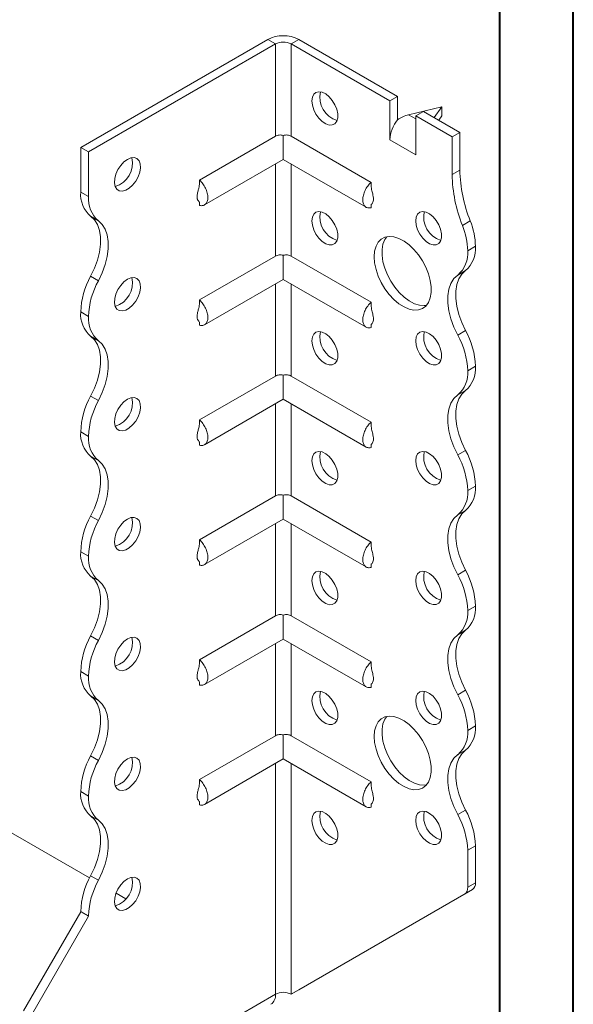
# Model space of a CAD drawing. Header units: millimetres. Extents: x 0 to 210, y 0 to 297.
# Tile 4 of 7: x 172 to 210, y 56 to 123. Entities that reach past the tile are written whole.
import ezdxf

# ---------------------------------------------------------------- set-up
doc = ezdxf.new("R2010")
doc.units = ezdxf.units.MM

msp = doc.modelspace()

# ---------------------------------------------------------------- linework, layer by layer
at = {"color": 7, "linetype": 'Continuous', "lineweight": 40}
for p, q in [((210.079, 0.215), (210.079, 297.215)), ((205.079, 5.215), (205.079, 292.215))]:
    msp.add_line(p, q, dxfattribs=at)
at = {"color": 7, "linetype": 'Continuous', "lineweight": 15}
for p, q in [((176.549, 114.225), (189.277, 121.573)), ((189.807, 121.267), (189.277, 121.573)), ((190.868, 121.267), (191.398, 121.573)), ((191.398, 121.573), (198.116, 117.695)), ((177.08, 113.919), (189.807, 121.267)), ((189.807, 121.267), (189.807, 114.986)), ((190.868, 114.986), (190.868, 121.267)), ((190.868, 121.267), (197.586, 117.389)), ((198.116, 117.695), (197.586, 117.389)), ((197.586, 114.735), (197.586, 117.389)), ((198.116, 116.102), (198.116, 117.695)), ((201.121, 116.981), (198.867, 116.445)), ((199.353, 116.369), (199.884, 116.675)), ((199.884, 116.675), (202.359, 115.246)), ((200.606, 116.258), (201.121, 116.981)), ((201.121, 116.981), (201.121, 116.368)), ((198.867, 116.445), (199.353, 116.164)), ((199.353, 113.715), (199.353, 116.369)), ((199.353, 116.369), (201.828, 114.94)), ((201.121, 116.368), (200.915, 116.079)), ((189.807, 114.986), (184.635, 112)), ((190.338, 115.041), (190.338, 113.403)), ((190.868, 114.986), (196.313, 111.843)), ((197.586, 114.735), (199.353, 113.715)), ((201.828, 114.94), (202.359, 115.246)), ((201.828, 114.94), (201.828, 112.376)), ((202.359, 115.246), (202.359, 112.682)), ((176.549, 114.225), (177.08, 113.919)), ((176.549, 111.184), (176.549, 114.225)), ((177.08, 110.878), (177.08, 113.919)), ((184.973, 110.306), (190.338, 113.403)), ((190.338, 113.403), (195.975, 110.149)), ((189.807, 113.097), (189.807, 106.821)), ((190.868, 106.821), (190.868, 113.097)), ((201.828, 112.376), (202.359, 112.682)), ((176.549, 111.184), (177.08, 110.878)), ((184.635, 110.496), (184.635, 110.272)), ((196.313, 110.333), (196.313, 110.115)), ((177.755, 109.226), (177.225, 109.532)), ((202.535, 108.912), (203.066, 109.219)), ((202.889, 107.183), (203.419, 107.489)), ((189.807, 106.821), (184.635, 103.835)), ((190.338, 106.875), (190.338, 105.238)), ((190.868, 106.821), (196.313, 103.678)), ((177.225, 105.45), (177.755, 105.143)), ((202.744, 105.838), (202.214, 105.531)), ((184.973, 102.141), (190.338, 105.238)), ((189.807, 104.932), (189.807, 98.656)), ((190.338, 105.238), (195.975, 101.983)), ((190.868, 98.656), (190.868, 104.932)), ((177.08, 102.712), (176.549, 103.018)), ((176.549, 103.018), (177.08, 102.712)), ((176.549, 103.018), (176.549, 103.018)), ((177.08, 102.712), (177.08, 102.712)), ((184.635, 102.331), (184.635, 102.107)), ((196.313, 102.168), (196.313, 101.95)), ((177.755, 101.061), (177.224, 101.367)), ((202.214, 101.448), (202.744, 101.754)), ((203.419, 99.324), (202.889, 99.018)), ((202.889, 99.018), (203.419, 99.324)), ((203.419, 99.324), (203.419, 99.324)), ((189.807, 98.656), (184.635, 95.67)), ((190.338, 98.71), (190.338, 97.072)), ((190.868, 98.656), (196.313, 95.513)), ((202.889, 99.018), (202.889, 99.018)), ((177.225, 97.284), (177.755, 96.978)), ((202.744, 97.672), (202.214, 97.366)), ((184.973, 93.975), (190.338, 97.072)), ((189.807, 96.766), (189.807, 90.49)), ((190.338, 97.072), (195.975, 93.818)), ((190.868, 90.49), (190.868, 96.766)), ((177.08, 94.547), (176.549, 94.853)), ((176.549, 94.852), (176.549, 94.853)), ((176.549, 94.852), (177.08, 94.546)), ((177.08, 94.546), (177.08, 94.547)), ((184.635, 94.165), (184.635, 93.941)), ((196.313, 94.002), (196.313, 93.784)), ((177.755, 92.896), (177.224, 93.202)), ((202.214, 93.283), (202.744, 93.589)), ((190.338, 90.544), (190.338, 88.907)), ((203.419, 91.158), (202.889, 90.852)), ((202.889, 90.851), (203.419, 91.158)), ((202.889, 90.852), (202.889, 90.851)), ((203.419, 91.158), (203.419, 91.158)), ((189.807, 90.49), (184.635, 87.504)), ((190.868, 90.49), (196.313, 87.347)), ((202.744, 89.507), (202.214, 89.201)), ((177.225, 89.119), (177.755, 88.813)), ((184.973, 85.81), (190.338, 88.907)), ((189.807, 88.601), (189.807, 82.325)), ((190.338, 88.907), (195.975, 85.653)), ((190.868, 82.325), (190.868, 88.601)), ((177.08, 86.381), (176.549, 86.687)), ((176.549, 86.687), (177.08, 86.381)), ((176.549, 86.687), (176.549, 86.687)), ((177.08, 86.381), (177.08, 86.381)), ((184.635, 86), (184.635, 85.776)), ((196.313, 85.837), (196.313, 85.619)), ((202.214, 85.117), (202.744, 85.423)), ((177.755, 84.73), (177.224, 85.036)), ((203.419, 82.993), (202.889, 82.687)), ((202.889, 82.686), (203.419, 82.992)), ((202.889, 82.687), (202.889, 82.686)), ((203.419, 82.993), (203.419, 82.992)), ((189.807, 82.325), (184.635, 79.339)), ((190.338, 82.379), (190.338, 80.742)), ((190.868, 82.325), (196.313, 79.182)), ((202.744, 81.341), (202.214, 81.035)), ((177.149, 64.476), (148.442, 81.048)), ((177.224, 80.953), (177.755, 80.647)), ((184.973, 77.644), (190.338, 80.742)), ((190.338, 80.742), (195.975, 77.487)), ((189.807, 80.435), (189.807, 74.159)), ((190.868, 74.159), (190.868, 80.435)), ((177.08, 78.217), (176.549, 78.523)), ((176.549, 78.522), (176.549, 78.523)), ((176.549, 78.522), (177.08, 78.215)), ((177.08, 78.215), (177.08, 78.217)), ((184.635, 77.834), (184.635, 77.611)), ((196.313, 77.671), (196.313, 77.453)), ((202.214, 76.952), (202.744, 77.258)), ((177.755, 76.565), (177.224, 76.871)), ((203.419, 74.828), (202.889, 74.522)), ((202.889, 74.521), (203.419, 74.827)), ((202.889, 74.522), (202.889, 74.521)), ((203.419, 74.828), (203.419, 74.827)), ((189.807, 74.159), (184.635, 71.173)), ((190.338, 74.214), (190.338, 72.576)), ((190.868, 74.159), (196.313, 71.016)), ((202.744, 73.176), (202.214, 72.87)), ((177.224, 72.788), (177.755, 72.481)), ((184.973, 69.479), (190.338, 72.576)), ((190.338, 72.576), (195.975, 69.322)), ((189.807, 72.27), (189.807, 56.556)), ((190.868, 56.556), (190.868, 72.27)), ((177.08, 70.051), (176.549, 70.357)), ((176.549, 70.357), (177.08, 70.051)), ((176.549, 70.357), (176.549, 70.357)), ((177.08, 70.051), (177.08, 70.051)), ((184.635, 69.669), (184.635, 69.445)), ((196.313, 69.506), (196.313, 69.288)), ((202.214, 68.786), (202.744, 69.093)), ((177.755, 68.399), (177.225, 68.705)), ((203.419, 66.663), (202.889, 66.356)), ((203.419, 66.663), (203.419, 64.142)), ((202.889, 66.356), (202.889, 63.836)), ((177.225, 64.623), (177.755, 64.316)), ((202.889, 63.836), (203.419, 64.142)), ((179.622, 63.048), (178.954, 63.434)), ((190.868, 56.556), (202.682, 63.378)), ((191.398, 56.862), (203.212, 63.684)), ((203.212, 63.684), (202.682, 63.378)), ((172.66, 55.435), (176.549, 62.171)), ((173.19, 55.129), (177.08, 61.865)), ((177.08, 61.885), (176.549, 62.191)), ((176.549, 62.171), (176.549, 62.191)), ((176.549, 62.171), (177.08, 61.865)), ((177.08, 61.865), (177.08, 61.885)), ((173.19, 46.963), (189.807, 56.556)), ((189.807, 56.556), (189.807, 56.556)), ((190.868, 56.556), (191.398, 56.862))]:
    msp.add_line(p, q, dxfattribs=at)
at = {"color": 7, "linetype": 'Continuous', "lineweight": 15, "flags": 128}
for points in [[(192.282, 117.389), (192.315, 117.645), (192.411, 117.845), (192.563, 117.973), (192.76, 118.019), (192.986, 117.981), (193.227, 117.862), (193.462, 117.669), (193.676, 117.418), (193.852, 117.127), (193.977, 116.817), (194.042, 116.512), (194.042, 116.234), (193.977, 116.004), (193.852, 115.838), (193.676, 115.75), (193.462, 115.746), (193.227, 115.825), (192.986, 115.983), (192.76, 116.207), (192.563, 116.481), (192.411, 116.784), (192.315, 117.094), (192.282, 117.389)], [(179.731, 113.409), (179.493, 113.233), (179.272, 112.995), (179.085, 112.712), (178.946, 112.405), (178.866, 112.096), (178.849, 111.809), (178.898, 111.565), (179.009, 111.383), (179.173, 111.274), (179.379, 111.249), (179.611, 111.307), (179.852, 111.446), (180.083, 111.655), (180.289, 111.918), (180.453, 112.216), (180.564, 112.527), (180.613, 112.827), (180.597, 113.095), (180.516, 113.311), (180.377, 113.458), (180.19, 113.525), (179.97, 113.509), (179.731, 113.409)], [(177.225, 105.45), (177.484, 105.995), (177.685, 106.549), (177.822, 107.098), (177.891, 107.628), (177.891, 108.124), (177.822, 108.573), (177.685, 108.964), (177.484, 109.287), (177.225, 109.532)], [(192.282, 109.223), (192.315, 109.48), (192.411, 109.679), (192.563, 109.807), (192.76, 109.854), (192.986, 109.816), (193.227, 109.696), (193.462, 109.504), (193.676, 109.253), (193.852, 108.961), (193.977, 108.652), (194.042, 108.346), (194.042, 108.068), (193.977, 107.838), (193.852, 107.673), (193.676, 107.585), (193.462, 107.58), (193.227, 107.66), (192.986, 107.817), (192.76, 108.041), (192.563, 108.315), (192.411, 108.619), (192.315, 108.929), (192.282, 109.223)], [(199.353, 109.224), (199.386, 109.48), (199.482, 109.68), (199.634, 109.808), (199.831, 109.855), (200.057, 109.817), (200.298, 109.697), (200.533, 109.504), (200.747, 109.253), (200.923, 108.962), (201.048, 108.652), (201.113, 108.347), (201.113, 108.069), (201.048, 107.839), (200.923, 107.674), (200.747, 107.585), (200.533, 107.581), (200.298, 107.66), (200.057, 107.818), (199.831, 108.042), (199.634, 108.316), (199.482, 108.619), (199.386, 108.93), (199.353, 109.224)], [(177.755, 105.143), (178.014, 105.688), (178.215, 106.243), (178.352, 106.792), (178.421, 107.322), (178.421, 107.818), (178.352, 108.267), (178.215, 108.658), (178.014, 108.981), (177.755, 109.226)], [(196.525, 106.774), (196.556, 107.157), (196.649, 107.491), (196.8, 107.767), (197.005, 107.974), (197.257, 108.107), (197.548, 108.161), (197.869, 108.134), (198.209, 108.027), (198.557, 107.844), (198.902, 107.591), (199.234, 107.275), (199.541, 106.907), (199.813, 106.499), (200.043, 106.063), (200.222, 105.614), (200.344, 105.167), (200.406, 104.735), (200.406, 104.332), (200.344, 103.972), (200.222, 103.666), (200.043, 103.423), (199.813, 103.253), (199.541, 103.159), (199.234, 103.145), (198.902, 103.212), (198.557, 103.358), (198.209, 103.577), (197.869, 103.863), (197.548, 104.206), (197.257, 104.596), (197.005, 105.019), (196.8, 105.463), (196.649, 105.913), (196.556, 106.355), (196.525, 106.774)], [(197.386, 108.141), (197.248, 107.943), (197.125, 107.637), (197.063, 107.277), (197.063, 106.874), (197.125, 106.442), (197.248, 105.995), (197.427, 105.546), (197.656, 105.11), (197.929, 104.702), (198.236, 104.334), (198.567, 104.018), (198.913, 103.765), (199.261, 103.582), (199.601, 103.475), (199.921, 103.448), (200.084, 103.468)], [(179.731, 105.243), (179.493, 105.068), (179.272, 104.83), (179.085, 104.546), (178.946, 104.239), (178.866, 103.931), (178.849, 103.644), (178.898, 103.4), (179.009, 103.217), (179.173, 103.109), (179.379, 103.083), (179.611, 103.142), (179.852, 103.281), (180.083, 103.49), (180.289, 103.753), (180.453, 104.051), (180.564, 104.362), (180.613, 104.662), (180.597, 104.93), (180.516, 105.145), (180.377, 105.292), (180.19, 105.36), (179.97, 105.343), (179.731, 105.243)], [(202.214, 101.448), (201.954, 101.993), (201.753, 102.548), (201.616, 103.097), (201.547, 103.626), (201.547, 104.123), (201.616, 104.572), (201.753, 104.963), (201.954, 105.286), (202.214, 105.531)], [(202.744, 105.838), (202.484, 105.592), (202.284, 105.269), (202.147, 104.878), (202.077, 104.429), (202.077, 103.933), (202.147, 103.403), (202.284, 102.854), (202.485, 102.299), (202.744, 101.754)], [(177.225, 97.284), (177.484, 97.829), (177.685, 98.384), (177.822, 98.933), (177.891, 99.463), (177.891, 99.959), (177.822, 100.408), (177.685, 100.799), (177.484, 101.122), (177.224, 101.367)], [(192.282, 101.058), (192.315, 101.314), (192.411, 101.514), (192.563, 101.642), (192.76, 101.688), (192.986, 101.651), (193.227, 101.531), (193.462, 101.338), (193.676, 101.087), (193.852, 100.796), (193.977, 100.486), (194.042, 100.181), (194.042, 99.903), (193.977, 99.673), (193.852, 99.508), (193.676, 99.419), (193.462, 99.415), (193.227, 99.494), (192.986, 99.652), (192.76, 99.876), (192.563, 100.15), (192.411, 100.453), (192.315, 100.763), (192.282, 101.058)], [(199.353, 101.058), (199.386, 101.315), (199.482, 101.514), (199.634, 101.642), (199.831, 101.689), (200.057, 101.651), (200.298, 101.532), (200.533, 101.339), (200.747, 101.088), (200.923, 100.796), (201.048, 100.487), (201.113, 100.182), (201.113, 99.904), (201.048, 99.674), (200.923, 99.508), (200.747, 99.42), (200.533, 99.416), (200.298, 99.495), (200.057, 99.653), (199.831, 99.877), (199.634, 100.15), (199.482, 100.454), (199.386, 100.764), (199.353, 101.058)], [(177.755, 96.978), (178.014, 97.523), (178.215, 98.078), (178.352, 98.627), (178.421, 99.156), (178.421, 99.652), (178.352, 100.102), (178.215, 100.493), (178.014, 100.816), (177.755, 101.061)], [(202.214, 93.283), (201.954, 93.828), (201.753, 94.383), (201.616, 94.932), (201.547, 95.461), (201.547, 95.957), (201.616, 96.407), (201.753, 96.798), (201.954, 97.12), (202.214, 97.366)], [(202.744, 97.672), (202.484, 97.427), (202.284, 97.104), (202.147, 96.713), (202.077, 96.263), (202.077, 95.767), (202.147, 95.238), (202.284, 94.689), (202.484, 94.134), (202.744, 93.589)], [(179.731, 97.078), (179.493, 96.902), (179.272, 96.664), (179.085, 96.381), (178.946, 96.074), (178.866, 95.765), (178.849, 95.479), (178.898, 95.235), (179.009, 95.052), (179.173, 94.943), (179.379, 94.918), (179.611, 94.977), (179.852, 95.116), (180.083, 95.324), (180.289, 95.588), (180.453, 95.886), (180.564, 96.196), (180.613, 96.497), (180.597, 96.764), (180.516, 96.98), (180.377, 97.127), (180.19, 97.194), (179.97, 97.178), (179.731, 97.078)], [(177.225, 89.119), (177.484, 89.664), (177.685, 90.218), (177.822, 90.768), (177.891, 91.297), (177.891, 91.793), (177.822, 92.243), (177.685, 92.634), (177.484, 92.956), (177.224, 93.202)], [(192.282, 92.892), (192.315, 93.149), (192.411, 93.348), (192.563, 93.476), (192.76, 93.523), (192.986, 93.485), (193.227, 93.366), (193.462, 93.173), (193.676, 92.922), (193.852, 92.63), (193.977, 92.321), (194.042, 92.016), (194.042, 91.738), (193.977, 91.507), (193.852, 91.342), (193.676, 91.254), (193.462, 91.249), (193.227, 91.329), (192.986, 91.487), (192.76, 91.711), (192.563, 91.984), (192.411, 92.288), (192.315, 92.598), (192.282, 92.892)], [(199.353, 92.893), (199.386, 93.149), (199.482, 93.349), (199.634, 93.477), (199.831, 93.524), (200.057, 93.486), (200.298, 93.366), (200.533, 93.174), (200.747, 92.922), (200.923, 92.631), (201.048, 92.321), (201.113, 92.016), (201.113, 91.738), (201.048, 91.508), (200.923, 91.343), (200.747, 91.255), (200.533, 91.25), (200.298, 91.33), (200.057, 91.487), (199.831, 91.711), (199.634, 91.985), (199.482, 92.288), (199.386, 92.599), (199.353, 92.893)], [(177.755, 88.813), (178.014, 89.358), (178.215, 89.912), (178.352, 90.461), (178.421, 90.991), (178.421, 91.487), (178.352, 91.937), (178.215, 92.328), (178.014, 92.65), (177.755, 92.896)], [(202.214, 85.117), (201.954, 85.662), (201.753, 86.217), (201.616, 86.766), (201.547, 87.296), (201.547, 87.792), (201.616, 88.242), (201.753, 88.633), (201.954, 88.955), (202.214, 89.201)], [(202.744, 89.507), (202.485, 89.261), (202.284, 88.939), (202.147, 88.548), (202.077, 88.098), (202.077, 87.602), (202.147, 87.072), (202.284, 86.523), (202.485, 85.969), (202.744, 85.423)], [(179.731, 88.913), (179.493, 88.737), (179.272, 88.499), (179.085, 88.216), (178.946, 87.908), (178.866, 87.6), (178.849, 87.313), (178.898, 87.069), (179.009, 86.886), (179.173, 86.778), (179.379, 86.752), (179.611, 86.811), (179.852, 86.95), (180.083, 87.159), (180.289, 87.422), (180.453, 87.72), (180.564, 88.031), (180.613, 88.331), (180.597, 88.599), (180.516, 88.814), (180.377, 88.961), (180.19, 89.029), (179.97, 89.012), (179.731, 88.913)], [(192.282, 84.727), (192.315, 84.983), (192.411, 85.183), (192.563, 85.311), (192.76, 85.358), (192.986, 85.32), (193.227, 85.2), (193.462, 85.008), (193.676, 84.756), (193.852, 84.465), (193.977, 84.155), (194.042, 83.85), (194.042, 83.572), (193.977, 83.342), (193.852, 83.177), (193.676, 83.089), (193.462, 83.084), (193.227, 83.164), (192.986, 83.321), (192.76, 83.545), (192.563, 83.819), (192.411, 84.122), (192.315, 84.433), (192.282, 84.727)], [(199.353, 84.728), (199.386, 84.984), (199.482, 85.184), (199.634, 85.312), (199.831, 85.358), (200.057, 85.32), (200.298, 85.201), (200.533, 85.008), (200.747, 84.757), (200.923, 84.466), (201.048, 84.156), (201.113, 83.851), (201.113, 83.573), (201.048, 83.343), (200.923, 83.177), (200.747, 83.089), (200.533, 83.085), (200.298, 83.164), (200.057, 83.322), (199.831, 83.546), (199.634, 83.82), (199.482, 84.123), (199.386, 84.433), (199.353, 84.728)], [(177.224, 80.953), (177.484, 81.498), (177.685, 82.053), (177.822, 82.602), (177.891, 83.132), (177.891, 83.628), (177.822, 84.077), (177.685, 84.468), (177.484, 84.791), (177.224, 85.036)], [(177.755, 80.647), (178.014, 81.192), (178.215, 81.746), (178.352, 82.296), (178.421, 82.825), (178.421, 83.321), (178.352, 83.771), (178.215, 84.162), (178.014, 84.485), (177.755, 84.73)], [(202.744, 81.341), (202.485, 81.096), (202.284, 80.773), (202.147, 80.382), (202.077, 79.933), (202.077, 79.437), (202.147, 78.907), (202.284, 78.358), (202.485, 77.803), (202.744, 77.258)], [(179.731, 80.747), (179.493, 80.572), (179.272, 80.333), (179.085, 80.05), (178.946, 79.743), (178.866, 79.435), (178.849, 79.148), (178.898, 78.904), (179.009, 78.721), (179.173, 78.613), (179.379, 78.587), (179.611, 78.646), (179.852, 78.785), (180.083, 78.994), (180.289, 79.257), (180.453, 79.555), (180.564, 79.865), (180.613, 80.166), (180.597, 80.434), (180.516, 80.649), (180.377, 80.796), (180.19, 80.864), (179.97, 80.847), (179.731, 80.747)], [(202.214, 76.952), (201.954, 77.497), (201.753, 78.052), (201.616, 78.601), (201.547, 79.13), (201.547, 79.627), (201.616, 80.076), (201.753, 80.467), (201.954, 80.79), (202.214, 81.035)], [(192.282, 76.562), (192.315, 76.818), (192.411, 77.018), (192.563, 77.145), (192.76, 77.192), (192.986, 77.154), (193.227, 77.035), (193.462, 76.842), (193.676, 76.591), (193.852, 76.3), (193.977, 75.99), (194.042, 75.685), (194.042, 75.407), (193.977, 75.177), (193.852, 75.011), (193.676, 74.923), (193.462, 74.919), (193.227, 74.998), (192.986, 75.156), (192.76, 75.38), (192.563, 75.654), (192.411, 75.957), (192.315, 76.267), (192.282, 76.562)], [(199.353, 76.562), (199.386, 76.819), (199.482, 77.018), (199.634, 77.146), (199.831, 77.193), (200.057, 77.155), (200.298, 77.035), (200.533, 76.843), (200.747, 76.592), (200.923, 76.3), (201.048, 75.991), (201.113, 75.685), (201.113, 75.407), (201.048, 75.177), (200.923, 75.012), (200.747, 74.924), (200.533, 74.919), (200.298, 74.999), (200.057, 75.156), (199.831, 75.38), (199.634, 75.654), (199.482, 75.958), (199.386, 76.268), (199.353, 76.562)], [(177.224, 72.788), (177.484, 73.333), (177.685, 73.887), (177.822, 74.436), (177.891, 74.966), (177.891, 75.462), (177.822, 75.912), (177.685, 76.303), (177.484, 76.625), (177.224, 76.871)], [(177.755, 72.481), (178.014, 73.027), (178.215, 73.581), (178.352, 74.13), (178.421, 74.66), (178.421, 75.156), (178.352, 75.606), (178.215, 75.997), (178.014, 76.319), (177.755, 76.565)], [(196.525, 74.112), (196.556, 74.495), (196.649, 74.83), (196.8, 75.105), (197.005, 75.312), (197.257, 75.445), (197.548, 75.499), (197.869, 75.472), (198.209, 75.366), (198.557, 75.183), (198.902, 74.929), (199.234, 74.613), (199.541, 74.245), (199.813, 73.837), (200.043, 73.401), (200.222, 72.953), (200.344, 72.505), (200.406, 72.073), (200.406, 71.67), (200.344, 71.31), (200.222, 71.004), (200.043, 70.762), (199.813, 70.591), (199.541, 70.497), (199.234, 70.484), (198.902, 70.551), (198.557, 70.696), (198.209, 70.915), (197.869, 71.201), (197.548, 71.544), (197.257, 71.934), (197.005, 72.358), (196.8, 72.802), (196.649, 73.252), (196.556, 73.693), (196.525, 74.112)], [(197.386, 75.48), (197.248, 75.282), (197.125, 74.975), (197.063, 74.615), (197.063, 74.213), (197.125, 73.781), (197.248, 73.333), (197.427, 72.884), (197.656, 72.449), (197.929, 72.04), (198.236, 71.672), (198.567, 71.356), (198.913, 71.103), (199.261, 70.92), (199.601, 70.813), (199.921, 70.787), (200.084, 70.806)], [(202.744, 73.176), (202.485, 72.931), (202.284, 72.608), (202.147, 72.217), (202.077, 71.767), (202.077, 71.271), (202.147, 70.742), (202.284, 70.192), (202.485, 69.638), (202.744, 69.093)], [(179.731, 72.582), (179.493, 72.406), (179.272, 72.168), (179.085, 71.885), (178.946, 71.578), (178.866, 71.269), (178.849, 70.982), (178.898, 70.738), (179.009, 70.556), (179.173, 70.447), (179.379, 70.422), (179.611, 70.48), (179.852, 70.619), (180.083, 70.828), (180.289, 71.091), (180.453, 71.389), (180.564, 71.7), (180.613, 72), (180.597, 72.268), (180.516, 72.484), (180.377, 72.631), (180.19, 72.698), (179.97, 72.682), (179.731, 72.582)], [(202.214, 68.786), (201.954, 69.332), (201.753, 69.886), (201.616, 70.435), (201.547, 70.965), (201.547, 71.461), (201.616, 71.911), (201.753, 72.302), (201.954, 72.624), (202.214, 72.87)], [(177.225, 64.623), (177.484, 65.168), (177.685, 65.722), (177.822, 66.271), (177.891, 66.801), (177.891, 67.297), (177.822, 67.746), (177.685, 68.137), (177.484, 68.46), (177.225, 68.705)], [(177.755, 64.316), (178.014, 64.861), (178.215, 65.416), (178.352, 65.965), (178.421, 66.495), (178.421, 66.991), (178.352, 67.44), (178.215, 67.831), (178.014, 68.154), (177.755, 68.399)], [(192.282, 68.396), (192.315, 68.653), (192.411, 68.852), (192.563, 68.98), (192.76, 69.027), (192.986, 68.989), (193.227, 68.869), (193.462, 68.677), (193.676, 68.425), (193.852, 68.134), (193.977, 67.824), (194.042, 67.519), (194.042, 67.241), (193.977, 67.011), (193.852, 66.846), (193.676, 66.758), (193.462, 66.753), (193.227, 66.833), (192.986, 66.99), (192.76, 67.214), (192.563, 67.488), (192.411, 67.792), (192.315, 68.102), (192.282, 68.396)], [(199.353, 68.397), (199.386, 68.653), (199.482, 68.853), (199.634, 68.981), (199.831, 69.028), (200.057, 68.99), (200.298, 68.87), (200.533, 68.677), (200.747, 68.426), (200.923, 68.135), (201.048, 67.825), (201.113, 67.52), (201.113, 67.242), (201.048, 67.012), (200.923, 66.847), (200.747, 66.758), (200.533, 66.754), (200.298, 66.833), (200.057, 66.991), (199.831, 67.215), (199.634, 67.489), (199.482, 67.792), (199.386, 68.102), (199.353, 68.397)], [(179.731, 64.416), (179.493, 64.241), (179.272, 64.003), (179.085, 63.719), (178.946, 63.412), (178.866, 63.104), (178.849, 62.817), (178.898, 62.573), (179.009, 62.39), (179.173, 62.282), (179.379, 62.256), (179.611, 62.315), (179.852, 62.454), (180.083, 62.663), (180.289, 62.926), (180.453, 63.224), (180.564, 63.535), (180.613, 63.835), (180.597, 64.103), (180.516, 64.318), (180.377, 64.465), (180.19, 64.533), (179.97, 64.516), (179.731, 64.416)]]:
    msp.add_lwpolyline(points, dxfattribs=at)
at = {"color": 7, "linetype": 'Continuous', "lineweight": 15}
for centre, radius, start, end in [((190.338, 119.526), 2.306, 62.60967, 117.39033), ((190.338, 120.243), 1.153, 62.60967, 117.39033), ((194.49, 117.642), 1.666, 167.1952, 252.79943), ((199.886, 114.629), 2.302, 140.22793, 177.36071), ((178.407, 113.152), 1.666, 287.20078, 12.8046), ((212.115, 112.87), 9.758, 181.10398, 201.97437), ((211.585, 112.564), 9.758, 181.10398, 201.97437), ((178.502, 111.019), 1.96, 175.16429, 229.31203), ((179.033, 110.713), 1.96, 175.16429, 229.31203), ((194.49, 109.477), 1.666, 167.1952, 252.79943), ((201.561, 109.478), 1.666, 167.1952, 252.79943), ((198.009, 107.086), 4.881, 1.13517, 21.97152), ((198.539, 107.392), 4.881, 1.13517, 21.97152), ((201.466, 107.324), 1.96, 310.68797, 4.83571), ((200.936, 107.018), 1.96, 310.68797, 4.83571), ((181.858, 102.853), 5.312, 150.73691, 178.21768), ((178.407, 104.987), 1.666, 287.20078, 12.8046), ((182.389, 102.547), 5.312, 150.73691, 178.21768), ((178.501, 102.853), 1.959, 175.16254, 229.32327), ((179.031, 102.546), 1.959, 175.16254, 229.32327), ((194.49, 101.312), 1.666, 167.1952, 252.79943), ((201.561, 101.312), 1.666, 167.1952, 252.79943), ((197.583, 98.853), 5.308, 1.78273, 29.26742), ((198.113, 99.159), 5.308, 1.78273, 29.26742), ((201.466, 99.158), 1.96, 310.68797, 4.83571), ((200.936, 98.852), 1.96, 310.68797, 4.83571), ((181.858, 94.688), 5.312, 150.73691, 178.21768), ((182.389, 94.382), 5.312, 150.73691, 178.21768), ((178.407, 96.821), 1.666, 287.20078, 12.8046), ((178.501, 94.687), 1.959, 175.16254, 229.32327), ((179.031, 94.381), 1.959, 175.16254, 229.32327), ((194.49, 93.146), 1.666, 167.1952, 252.79943), ((201.561, 93.147), 1.666, 167.1952, 252.79943), ((197.58, 90.687), 5.312, 1.78232, 29.26309), ((198.11, 90.993), 5.312, 1.78232, 29.26309), ((200.937, 90.686), 1.959, 310.67673, 4.83746), ((201.468, 90.992), 1.959, 310.67673, 4.83746), ((181.858, 86.522), 5.312, 150.73691, 178.21768), ((182.389, 86.216), 5.312, 150.73691, 178.21768), ((178.407, 88.656), 1.666, 287.20078, 12.8046), ((178.501, 86.522), 1.959, 175.16254, 229.32327), ((179.031, 86.216), 1.959, 175.16254, 229.32327), ((194.49, 84.981), 1.666, 167.1952, 252.79943), ((201.561, 84.982), 1.666, 167.1952, 252.79943), ((198.113, 82.828), 5.308, 1.78273, 29.26742), ((197.583, 82.522), 5.308, 1.78273, 29.26742), ((200.937, 82.521), 1.959, 310.67673, 4.83746), ((201.468, 82.827), 1.959, 310.67673, 4.83746), ((181.855, 78.358), 5.308, 150.73258, 178.21727), ((182.385, 78.052), 5.308, 150.73258, 178.21727), ((178.407, 80.491), 1.666, 287.20078, 12.8046), ((178.501, 78.356), 1.959, 175.16254, 229.32327), ((179.031, 78.05), 1.959, 175.16254, 229.32327), ((194.49, 76.815), 1.666, 167.1952, 252.79943), ((201.561, 76.816), 1.666, 167.1952, 252.79943), ((198.113, 74.663), 5.308, 1.78273, 29.26742), ((197.583, 74.357), 5.308, 1.78273, 29.26742), ((200.937, 74.355), 1.959, 310.67673, 4.83746), ((201.468, 74.662), 1.959, 310.67673, 4.83746), ((181.855, 70.192), 5.308, 150.73258, 178.21727), ((182.385, 69.886), 5.308, 150.73258, 178.21727), ((178.407, 72.325), 1.666, 287.20078, 12.8046), ((178.502, 70.192), 1.96, 175.16429, 229.31203), ((179.033, 69.886), 1.96, 175.16429, 229.31203), ((198.113, 66.497), 5.308, 1.78273, 29.26742), ((194.49, 68.65), 1.666, 167.1952, 252.79943), ((201.561, 68.651), 1.666, 167.1952, 252.79943), ((197.583, 66.191), 5.308, 1.78273, 29.26742), ((181.858, 62.026), 5.312, 150.73691, 178.21768), ((178.407, 64.16), 1.666, 287.20078, 12.8046), ((182.389, 61.72), 5.312, 150.73691, 178.21768), ((202.388, 63.787), 0.503, 305.69804, 5.62038), ((202.919, 64.093), 0.503, 305.69804, 5.62038), ((189.072, 56.475), 0.739, 305.01333, 6.29885), ((190.338, 55.533), 1.153, 62.60967, 117.39033)]:
    msp.add_arc(centre, radius, start, end, dxfattribs=at)
msp.add_ellipse((198.867, 115.22), major_axis=(1.39, 0.796), ratio=0.717477, start_param=1.181016, end_param=1.704614, dxfattribs=at)
for points, knots in [([(190.338, 115.041), (190.291, 115.055), (190.243, 115.064), (190.148, 115.072), (190.101, 115.072), (189.963, 115.055), (189.878, 115.027), (189.807, 114.986)], [0, 0, 0, 0, 0.25, 0.25, 0.5, 0.5, 1, 1, 1, 1]), ([(190.868, 114.986), (190.833, 115.007), (190.794, 115.024), (190.711, 115.051), (190.666, 115.061), (190.575, 115.072), (190.528, 115.072), (190.432, 115.064), (190.384, 115.055), (190.338, 115.041)], [0, 0, 0, 0, 0.25, 0.25, 0.5, 0.5, 0.75, 0.75, 1, 1, 1, 1]), ([(184.635, 110.272), (184.675, 110.262), (184.715, 110.256), (184.792, 110.254), (184.829, 110.257), (184.897, 110.271), (184.93, 110.283), (184.99, 110.315), (185.019, 110.335), (185.069, 110.383), (185.091, 110.411), (185.13, 110.474), (185.147, 110.51), (185.174, 110.586), (185.184, 110.627), (185.197, 110.714), (185.201, 110.761), (185.201, 110.858), (185.197, 110.908), (185.184, 111.011), (185.174, 111.064), (185.134, 111.226), (185.094, 111.334), (184.993, 111.548), (184.933, 111.649), (184.828, 111.793), (184.792, 111.838), (184.715, 111.924), (184.675, 111.963), (184.635, 112)], [0, 0, 0, 0, 0.0625, 0.0625, 0.125, 0.125, 0.1875, 0.1875, 0.25, 0.25, 0.3125, 0.3125, 0.375, 0.375, 0.4375, 0.4375, 0.5, 0.5, 0.5625, 0.5625, 0.625, 0.625, 0.75, 0.75, 0.875, 0.875, 0.9375, 0.9375, 1, 1, 1, 1]), ([(184.635, 111.797), (184.622, 111.679), (184.599, 111.48), (184.529, 111.241), (184.489, 111.063), (184.466, 110.911), (184.471, 110.778), (184.495, 110.688), (184.533, 110.607), (184.599, 110.544), (184.623, 110.5), (184.635, 110.476)], [0, 0, 0, 0, 0.183504, 0.31194, 0.386743, 0.467744, 0.560177, 0.6132, 0.6742, 0.824602, 1, 1, 1, 1]), ([(196.313, 111.843), (196.273, 111.806), (196.233, 111.767), (196.156, 111.682), (196.12, 111.636), (196.051, 111.541), (196.019, 111.492), (195.958, 111.391), (195.93, 111.338), (195.879, 111.231), (195.857, 111.178), (195.818, 111.07), (195.801, 111.015), (195.774, 110.908), (195.764, 110.855), (195.751, 110.752), (195.747, 110.701), (195.747, 110.556), (195.761, 110.468), (195.814, 110.314), (195.853, 110.251), (195.955, 110.154), (196.015, 110.122), (196.119, 110.099), (196.156, 110.096), (196.233, 110.099), (196.273, 110.104), (196.313, 110.115)], [0, 0, 0, 0, 0.0625, 0.0625, 0.125, 0.125, 0.1875, 0.1875, 0.25, 0.25, 0.3125, 0.3125, 0.375, 0.375, 0.4375, 0.4375, 0.5, 0.5, 0.625, 0.625, 0.75, 0.75, 0.875, 0.875, 0.9375, 0.9375, 1, 1, 1, 1]), ([(196.318, 110.322), (196.32, 110.322), (196.327, 110.322), (196.375, 110.382), (196.437, 110.485), (196.472, 110.595), (196.48, 110.697), (196.475, 110.813), (196.439, 111.011), (196.354, 111.293), (196.327, 111.517), (196.313, 111.639)], [0, 0, 0, 0, 0.0832246, 0.2055937, 0.3298857, 0.4351464, 0.4819815, 0.527164, 0.6371544, 0.8021744, 1, 1, 1, 1]), ([(190.338, 106.875), (190.291, 106.89), (190.243, 106.899), (190.148, 106.907), (190.101, 106.906), (189.963, 106.89), (189.878, 106.862), (189.807, 106.821)], [0, 0, 0, 0, 0.25, 0.25, 0.5, 0.5, 1, 1, 1, 1]), ([(190.868, 106.821), (190.833, 106.841), (190.794, 106.859), (190.711, 106.886), (190.667, 106.895), (190.53, 106.911), (190.432, 106.904), (190.338, 106.875)], [0, 0, 0, 0, 0.25, 0.25, 0.5, 0.5, 1, 1, 1, 1]), ([(184.635, 103.631), (184.622, 103.514), (184.599, 103.315), (184.529, 103.076), (184.489, 102.898), (184.466, 102.745), (184.471, 102.612), (184.495, 102.523), (184.533, 102.442), (184.599, 102.378), (184.623, 102.334), (184.635, 102.311)], [0, 0, 0, 0, 0.183504, 0.31194, 0.386743, 0.467744, 0.560177, 0.6132, 0.6742, 0.824602, 1, 1, 1, 1]), ([(184.635, 102.107), (184.675, 102.096), (184.715, 102.091), (184.792, 102.088), (184.829, 102.091), (184.897, 102.106), (184.93, 102.118), (184.99, 102.149), (185.019, 102.17), (185.069, 102.218), (185.091, 102.246), (185.13, 102.309), (185.147, 102.344), (185.174, 102.421), (185.184, 102.462), (185.197, 102.549), (185.201, 102.596), (185.201, 102.693), (185.197, 102.743), (185.184, 102.846), (185.174, 102.899), (185.134, 103.06), (185.094, 103.169), (184.993, 103.382), (184.933, 103.484), (184.828, 103.627), (184.792, 103.673), (184.715, 103.758), (184.675, 103.798), (184.635, 103.835)], [0, 0, 0, 0, 0.0625, 0.0625, 0.125, 0.125, 0.1875, 0.1875, 0.25, 0.25, 0.3125, 0.3125, 0.375, 0.375, 0.4375, 0.4375, 0.5, 0.5, 0.5625, 0.5625, 0.625, 0.625, 0.75, 0.75, 0.875, 0.875, 0.9375, 0.9375, 1, 1, 1, 1]), ([(196.313, 103.678), (196.273, 103.641), (196.233, 103.601), (196.156, 103.516), (196.12, 103.47), (196.051, 103.376), (196.019, 103.327), (195.958, 103.225), (195.93, 103.172), (195.879, 103.066), (195.857, 103.012), (195.818, 102.904), (195.801, 102.85), (195.774, 102.743), (195.764, 102.69), (195.751, 102.587), (195.747, 102.536), (195.747, 102.391), (195.761, 102.302), (195.814, 102.149), (195.853, 102.085), (195.955, 101.988), (196.015, 101.956), (196.119, 101.934), (196.156, 101.931), (196.233, 101.934), (196.273, 101.939), (196.313, 101.95)], [0, 0, 0, 0, 0.0625, 0.0625, 0.125, 0.125, 0.1875, 0.1875, 0.25, 0.25, 0.3125, 0.3125, 0.375, 0.375, 0.4375, 0.4375, 0.5, 0.5, 0.625, 0.625, 0.75, 0.75, 0.875, 0.875, 0.9375, 0.9375, 1, 1, 1, 1]), ([(196.318, 102.156), (196.32, 102.156), (196.327, 102.157), (196.375, 102.216), (196.437, 102.319), (196.472, 102.43), (196.48, 102.532), (196.475, 102.648), (196.439, 102.846), (196.354, 103.128), (196.327, 103.352), (196.313, 103.474)], [0, 0, 0, 0, 0.083225, 0.205594, 0.329886, 0.435146, 0.481982, 0.527164, 0.637154, 0.802174, 1, 1, 1, 1]), ([(190.338, 98.71), (190.291, 98.724), (190.243, 98.733), (190.148, 98.742), (190.101, 98.741), (189.963, 98.725), (189.878, 98.697), (189.807, 98.656)], [0, 0, 0, 0, 0.25, 0.25, 0.5, 0.5, 1, 1, 1, 1]), ([(190.868, 98.656), (190.833, 98.676), (190.794, 98.693), (190.711, 98.72), (190.667, 98.73), (190.53, 98.746), (190.432, 98.739), (190.338, 98.71)], [0, 0, 0, 0, 0.25, 0.25, 0.5, 0.5, 1, 1, 1, 1]), ([(184.635, 95.466), (184.622, 95.349), (184.599, 95.15), (184.529, 94.911), (184.489, 94.732), (184.466, 94.58), (184.471, 94.447), (184.495, 94.357), (184.533, 94.276), (184.599, 94.213), (184.623, 94.169), (184.635, 94.145)], [0, 0, 0, 0, 0.183504, 0.31194, 0.386743, 0.467744, 0.560177, 0.6132, 0.6742, 0.824602, 1, 1, 1, 1]), ([(184.635, 93.941), (184.675, 93.931), (184.715, 93.925), (184.792, 93.923), (184.829, 93.926), (184.897, 93.941), (184.93, 93.952), (184.99, 93.984), (185.019, 94.004), (185.069, 94.053), (185.091, 94.08), (185.13, 94.143), (185.147, 94.179), (185.174, 94.255), (185.184, 94.296), (185.197, 94.384), (185.201, 94.43), (185.201, 94.527), (185.197, 94.577), (185.184, 94.68), (185.174, 94.734), (185.134, 94.895), (185.094, 95.003), (184.993, 95.217), (184.933, 95.319), (184.828, 95.462), (184.792, 95.507), (184.715, 95.593), (184.675, 95.632), (184.635, 95.67)], [0, 0, 0, 0, 0.0625, 0.0625, 0.125, 0.125, 0.1875, 0.1875, 0.25, 0.25, 0.3125, 0.3125, 0.375, 0.375, 0.4375, 0.4375, 0.5, 0.5, 0.5625, 0.5625, 0.625, 0.625, 0.75, 0.75, 0.875, 0.875, 0.9375, 0.9375, 1, 1, 1, 1]), ([(196.313, 95.513), (196.273, 95.475), (196.233, 95.436), (196.156, 95.351), (196.12, 95.305), (196.051, 95.21), (196.019, 95.161), (195.958, 95.06), (195.93, 95.007), (195.879, 94.9), (195.857, 94.847), (195.818, 94.739), (195.801, 94.684), (195.774, 94.577), (195.764, 94.525), (195.751, 94.422), (195.747, 94.371), (195.747, 94.225), (195.761, 94.137), (195.814, 93.983), (195.853, 93.92), (195.955, 93.823), (196.015, 93.791), (196.119, 93.769), (196.156, 93.766), (196.233, 93.768), (196.273, 93.774), (196.313, 93.784)], [0, 0, 0, 0, 0.0625, 0.0625, 0.125, 0.125, 0.1875, 0.1875, 0.25, 0.25, 0.3125, 0.3125, 0.375, 0.375, 0.4375, 0.4375, 0.5, 0.5, 0.625, 0.625, 0.75, 0.75, 0.875, 0.875, 0.9375, 0.9375, 1, 1, 1, 1]), ([(196.318, 93.991), (196.32, 93.991), (196.327, 93.991), (196.375, 94.051), (196.437, 94.154), (196.472, 94.264), (196.48, 94.366), (196.475, 94.482), (196.439, 94.68), (196.354, 94.962), (196.327, 95.186), (196.313, 95.309)], [0, 0, 0, 0, 0.0832246, 0.2055937, 0.3298857, 0.4351464, 0.4819815, 0.527164, 0.6371544, 0.8021744, 1, 1, 1, 1]), ([(190.338, 90.544), (190.291, 90.559), (190.243, 90.568), (190.148, 90.576), (190.101, 90.575), (189.963, 90.559), (189.878, 90.531), (189.807, 90.49)], [0, 0, 0, 0, 0.25, 0.25, 0.5, 0.5, 1, 1, 1, 1]), ([(190.868, 90.49), (190.833, 90.51), (190.794, 90.528), (190.711, 90.555), (190.667, 90.564), (190.53, 90.581), (190.432, 90.574), (190.338, 90.544)], [0, 0, 0, 0, 0.25, 0.25, 0.5, 0.5, 1, 1, 1, 1]), ([(184.635, 87.3), (184.622, 87.183), (184.599, 86.984), (184.529, 86.745), (184.489, 86.567), (184.466, 86.415), (184.471, 86.282), (184.495, 86.192), (184.533, 86.111), (184.599, 86.048), (184.623, 86.003), (184.635, 85.98)], [0, 0, 0, 0, 0.183504, 0.31194, 0.386743, 0.467744, 0.560177, 0.6132, 0.6742, 0.824602, 1, 1, 1, 1]), ([(184.635, 85.776), (184.675, 85.765), (184.715, 85.76), (184.792, 85.757), (184.829, 85.76), (184.897, 85.775), (184.93, 85.787), (184.99, 85.819), (185.019, 85.839), (185.069, 85.887), (185.091, 85.915), (185.13, 85.978), (185.147, 86.013), (185.174, 86.09), (185.184, 86.131), (185.197, 86.218), (185.201, 86.265), (185.201, 86.362), (185.197, 86.412), (185.184, 86.515), (185.174, 86.568), (185.134, 86.729), (185.094, 86.838), (184.993, 87.052), (184.933, 87.153), (184.828, 87.297), (184.792, 87.342), (184.715, 87.428), (184.675, 87.467), (184.635, 87.504)], [0, 0, 0, 0, 0.0625, 0.0625, 0.125, 0.125, 0.1875, 0.1875, 0.25, 0.25, 0.3125, 0.3125, 0.375, 0.375, 0.4375, 0.4375, 0.5, 0.5, 0.5625, 0.5625, 0.625, 0.625, 0.75, 0.75, 0.875, 0.875, 0.9375, 0.9375, 1, 1, 1, 1]), ([(196.313, 87.347), (196.273, 87.31), (196.233, 87.27), (196.156, 87.185), (196.12, 87.14), (196.051, 87.045), (196.019, 86.996), (195.958, 86.894), (195.93, 86.841), (195.879, 86.735), (195.857, 86.682), (195.818, 86.574), (195.801, 86.519), (195.774, 86.412), (195.764, 86.359), (195.751, 86.256), (195.747, 86.205), (195.747, 86.06), (195.761, 85.971), (195.814, 85.818), (195.853, 85.755), (195.955, 85.658), (196.015, 85.626), (196.119, 85.603), (196.156, 85.6), (196.233, 85.603), (196.273, 85.608), (196.313, 85.619)], [0, 0, 0, 0, 0.0625, 0.0625, 0.125, 0.125, 0.1875, 0.1875, 0.25, 0.25, 0.3125, 0.3125, 0.375, 0.375, 0.4375, 0.4375, 0.5, 0.5, 0.625, 0.625, 0.75, 0.75, 0.875, 0.875, 0.9375, 0.9375, 1, 1, 1, 1]), ([(196.318, 85.825), (196.32, 85.825), (196.327, 85.826), (196.375, 85.885), (196.437, 85.988), (196.472, 86.099), (196.48, 86.201), (196.475, 86.317), (196.439, 86.515), (196.354, 86.797), (196.327, 87.021), (196.313, 87.143)], [0, 0, 0, 0, 0.083225, 0.205594, 0.329886, 0.435146, 0.481982, 0.527164, 0.637154, 0.802174, 1, 1, 1, 1]), ([(190.338, 82.379), (190.291, 82.393), (190.243, 82.403), (190.148, 82.411), (190.101, 82.41), (189.963, 82.394), (189.878, 82.366), (189.807, 82.325)], [0, 0, 0, 0, 0.25, 0.25, 0.5, 0.5, 1, 1, 1, 1]), ([(190.868, 82.325), (190.833, 82.345), (190.794, 82.362), (190.711, 82.389), (190.667, 82.399), (190.53, 82.415), (190.432, 82.408), (190.338, 82.379)], [0, 0, 0, 0, 0.25, 0.25, 0.5, 0.5, 1, 1, 1, 1]), ([(184.635, 79.135), (184.622, 79.018), (184.599, 78.819), (184.529, 78.58), (184.489, 78.402), (184.466, 78.249), (184.471, 78.116), (184.495, 78.027), (184.533, 77.945), (184.599, 77.882), (184.623, 77.838), (184.635, 77.814)], [0, 0, 0, 0, 0.183504, 0.31194, 0.386743, 0.467744, 0.560177, 0.6132, 0.6742, 0.824602, 1, 1, 1, 1]), ([(184.635, 77.611), (184.675, 77.6), (184.715, 77.594), (184.792, 77.592), (184.829, 77.595), (184.897, 77.61), (184.93, 77.621), (184.99, 77.653), (185.019, 77.674), (185.069, 77.722), (185.091, 77.749), (185.13, 77.812), (185.147, 77.848), (185.174, 77.924), (185.184, 77.965), (185.197, 78.053), (185.201, 78.1), (185.201, 78.197), (185.197, 78.246), (185.184, 78.349), (185.174, 78.403), (185.134, 78.564), (185.094, 78.672), (184.993, 78.886), (184.933, 78.988), (184.828, 79.131), (184.792, 79.177), (184.715, 79.262), (184.675, 79.302), (184.635, 79.339)], [0, 0, 0, 0, 0.0625, 0.0625, 0.125, 0.125, 0.1875, 0.1875, 0.25, 0.25, 0.3125, 0.3125, 0.375, 0.375, 0.4375, 0.4375, 0.5, 0.5, 0.5625, 0.5625, 0.625, 0.625, 0.75, 0.75, 0.875, 0.875, 0.9375, 0.9375, 1, 1, 1, 1]), ([(196.313, 79.182), (196.273, 79.144), (196.233, 79.105), (196.156, 79.02), (196.12, 78.974), (196.051, 78.88), (196.019, 78.831), (195.958, 78.729), (195.93, 78.676), (195.879, 78.57), (195.857, 78.516), (195.818, 78.408), (195.801, 78.353), (195.774, 78.246), (195.764, 78.194), (195.751, 78.091), (195.747, 78.04), (195.747, 77.894), (195.761, 77.806), (195.814, 77.653), (195.853, 77.589), (195.955, 77.492), (196.015, 77.46), (196.119, 77.438), (196.156, 77.435), (196.233, 77.437), (196.273, 77.443), (196.313, 77.453)], [0, 0, 0, 0, 0.0625, 0.0625, 0.125, 0.125, 0.1875, 0.1875, 0.25, 0.25, 0.3125, 0.3125, 0.375, 0.375, 0.4375, 0.4375, 0.5, 0.5, 0.625, 0.625, 0.75, 0.75, 0.875, 0.875, 0.9375, 0.9375, 1, 1, 1, 1]), ([(196.318, 77.66), (196.32, 77.66), (196.327, 77.66), (196.375, 77.72), (196.437, 77.823), (196.472, 77.933), (196.48, 78.035), (196.475, 78.152), (196.439, 78.349), (196.354, 78.632), (196.327, 78.856), (196.313, 78.978)], [0, 0, 0, 0, 0.083225, 0.205594, 0.329886, 0.435146, 0.481982, 0.527164, 0.637154, 0.802174, 1, 1, 1, 1]), ([(190.338, 74.214), (190.291, 74.228), (190.243, 74.237), (190.148, 74.245), (190.101, 74.244), (189.963, 74.228), (189.878, 74.2), (189.807, 74.159)], [0, 0, 0, 0, 0.25, 0.25, 0.5, 0.5, 1, 1, 1, 1]), ([(190.868, 74.159), (190.833, 74.18), (190.794, 74.197), (190.711, 74.224), (190.667, 74.234), (190.53, 74.25), (190.432, 74.243), (190.338, 74.214)], [0, 0, 0, 0, 0.25, 0.25, 0.5, 0.5, 1, 1, 1, 1]), ([(184.635, 69.445), (184.675, 69.435), (184.715, 69.429), (184.792, 69.427), (184.829, 69.43), (184.897, 69.444), (184.93, 69.456), (184.99, 69.488), (185.019, 69.508), (185.069, 69.556), (185.091, 69.584), (185.13, 69.647), (185.147, 69.683), (185.174, 69.759), (185.184, 69.8), (185.197, 69.887), (185.201, 69.934), (185.201, 70.031), (185.197, 70.081), (185.184, 70.184), (185.174, 70.237), (185.134, 70.399), (185.094, 70.507), (184.993, 70.721), (184.933, 70.822), (184.828, 70.966), (184.792, 71.011), (184.715, 71.097), (184.675, 71.136), (184.635, 71.173)], [0, 0, 0, 0, 0.0625, 0.0625, 0.125, 0.125, 0.1875, 0.1875, 0.25, 0.25, 0.3125, 0.3125, 0.375, 0.375, 0.4375, 0.4375, 0.5, 0.5, 0.5625, 0.5625, 0.625, 0.625, 0.75, 0.75, 0.875, 0.875, 0.9375, 0.9375, 1, 1, 1, 1]), ([(184.635, 70.969), (184.622, 70.852), (184.599, 70.653), (184.529, 70.414), (184.489, 70.236), (184.466, 70.084), (184.471, 69.951), (184.495, 69.861), (184.533, 69.78), (184.599, 69.717), (184.623, 69.673), (184.635, 69.649)], [0, 0, 0, 0, 0.183504, 0.31194, 0.386743, 0.467744, 0.560177, 0.6132, 0.6742, 0.824602, 1, 1, 1, 1]), ([(196.313, 71.016), (196.273, 70.979), (196.233, 70.94), (196.156, 70.854), (196.12, 70.809), (196.051, 70.714), (196.019, 70.665), (195.958, 70.564), (195.93, 70.51), (195.879, 70.404), (195.857, 70.351), (195.818, 70.243), (195.801, 70.188), (195.774, 70.081), (195.764, 70.028), (195.751, 69.925), (195.747, 69.874), (195.747, 69.729), (195.761, 69.641), (195.814, 69.487), (195.853, 69.424), (195.955, 69.327), (196.015, 69.295), (196.119, 69.272), (196.156, 69.269), (196.233, 69.272), (196.273, 69.277), (196.313, 69.288)], [0, 0, 0, 0, 0.0625, 0.0625, 0.125, 0.125, 0.1875, 0.1875, 0.25, 0.25, 0.3125, 0.3125, 0.375, 0.375, 0.4375, 0.4375, 0.5, 0.5, 0.625, 0.625, 0.75, 0.75, 0.875, 0.875, 0.9375, 0.9375, 1, 1, 1, 1]), ([(196.318, 69.494), (196.32, 69.495), (196.327, 69.495), (196.375, 69.554), (196.437, 69.658), (196.472, 69.768), (196.48, 69.87), (196.475, 69.986), (196.439, 70.184), (196.354, 70.466), (196.327, 70.69), (196.313, 70.812)], [0, 0, 0, 0, 0.083225, 0.205594, 0.329886, 0.435146, 0.481982, 0.527164, 0.637154, 0.802174, 1, 1, 1, 1])]:
    msp.add_open_spline(points, degree=3, knots=knots, dxfattribs=at)
for points in [[(184.635, 112), (184.635, 111.932), (184.635, 111.864), (184.635, 111.797)], [(196.313, 111.843), (196.313, 111.775), (196.313, 111.707), (196.313, 111.639)], [(184.635, 103.835), (184.635, 103.767), (184.635, 103.699), (184.635, 103.631)], [(196.313, 103.678), (196.313, 103.61), (196.313, 103.542), (196.313, 103.474)], [(184.635, 95.67), (184.635, 95.602), (184.635, 95.534), (184.635, 95.466)], [(196.313, 95.513), (196.313, 95.444), (196.313, 95.376), (196.313, 95.309)], [(184.635, 87.504), (184.635, 87.436), (184.635, 87.368), (184.635, 87.3)], [(196.313, 87.347), (196.313, 87.279), (196.313, 87.211), (196.313, 87.143)], [(184.635, 79.339), (184.635, 79.271), (184.635, 79.203), (184.635, 79.135)], [(196.313, 79.182), (196.313, 79.114), (196.313, 79.046), (196.313, 78.978)], [(184.635, 71.173), (184.635, 71.105), (184.635, 71.037), (184.635, 70.969)], [(196.313, 71.016), (196.313, 70.948), (196.313, 70.88), (196.313, 70.812)]]:
    msp.add_open_spline(points, degree=3, dxfattribs=at)

doc.saveas('drawing.dxf')
